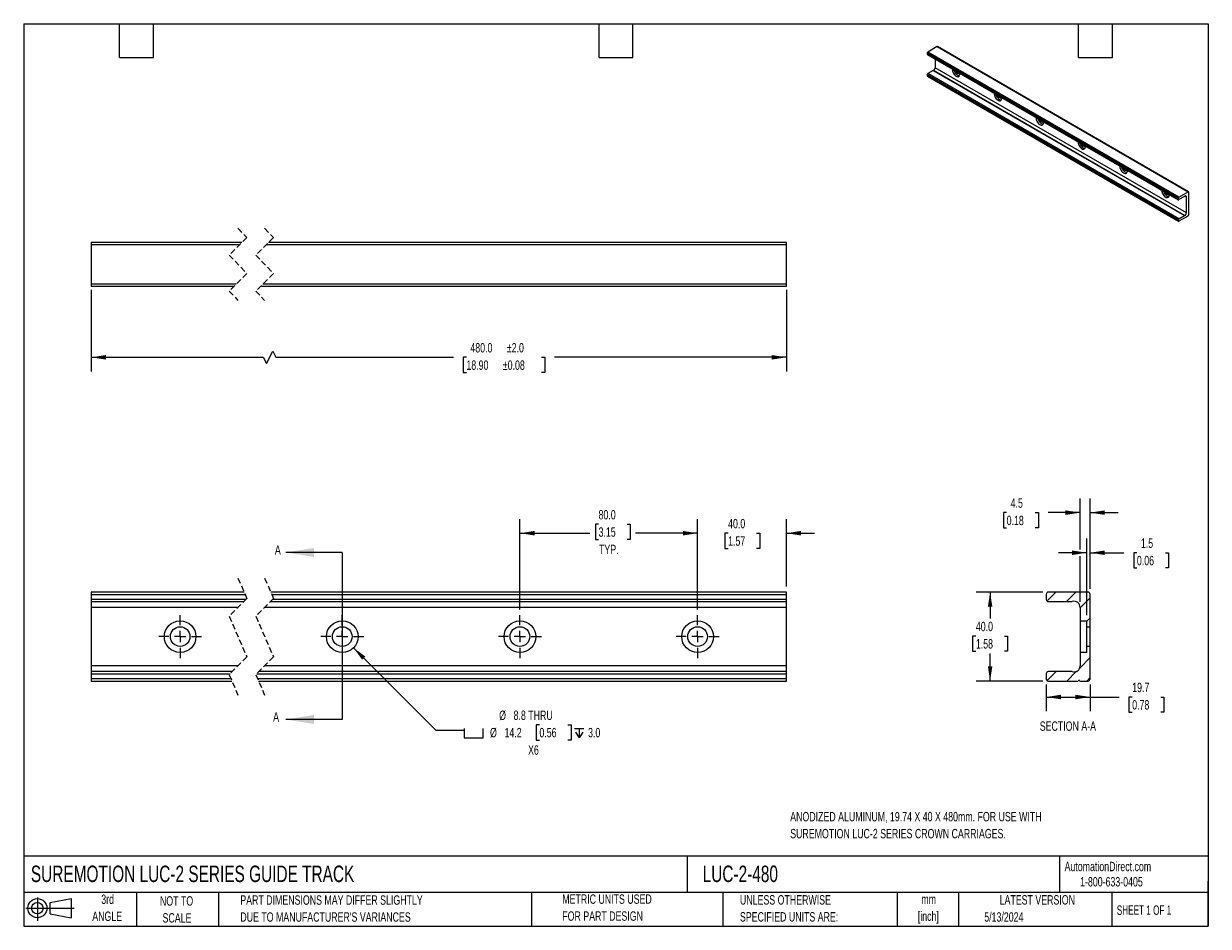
# Model space of a CAD drawing. Header units: millimetres. Extents: x 13 to 546, y 13 to 419.
import ezdxf

# ---------------------------------------------------------------- set-up
doc = ezdxf.new("R2010")
doc.units = ezdxf.units.MM
doc.header["$LTSCALE"] = 2
doc.linetypes.add('CENTERX2', pattern=[20.32, 12.7, -2.54, 2.54, -2.54])
doc.linetypes.add('HIDDEN', pattern=[1.905, 1.27, -0.635])
for name, color, linetype in [('CENTER', 40, 'CENTERX2'), ('HATCH', 6, 'Continuous'), ('SLD-DEFPOINTS', 7, 'Continuous')]:
    doc.layers.add(name, color=color, linetype=linetype)
doc.layers.add('DIMENSIONS', color=140, linetype='Continuous', lineweight=25)
doc.layers.add('TEXT', color=140, linetype='Continuous', lineweight=25)
doc.styles.add('SLDTEXTSTYLE0', font='TXT', dxfattribs={"width": 0.7})
doc.styles.add('SLDTEXTSTYLE1', font='TXT', dxfattribs={"width": 0.65})
doc.dimstyles.new('SLDDIMSTYLE0', dxfattribs={"dimtxt": 4.316016, "dimasz": 6.604, "dimexe": 0, "dimexo": 0.0625, "dimgap": 1.079004, "dimtad": 0, "dimtih": 1, "dimtoh": 1, "dimrnd": 1e-09, "dimzin": 4, "dimdsep": 46, "dimtxsty": 'SLDTEXTSTYLE0', "dimsah": 1, "dimcen": 0.09, "dimadec": 0, "dimazin": 1, "dimtfac": 1, "dimtmove": 0, "dimatfit": 0, "dimfxl": 0, "dimfrac": 2, "dimtolj": 1, "dimtzin": 12, "dimarcsym": 0})
doc.dimstyles.new('SLDDIMSTYLE1', dxfattribs={"dimtxt": 4.316016, "dimasz": 6.604, "dimexe": 0, "dimexo": 0.0625, "dimgap": 1.079004, "dimtad": 0, "dimtih": 1, "dimtoh": 1, "dimrnd": 1e-09, "dimzin": 4, "dimdsep": 46, "dimtxsty": 'SLDTEXTSTYLE0', "dimsah": 1, "dimcen": 0.09, "dimadec": 0, "dimazin": 1, "dimtfac": 1, "dimtofl": 0, "dimtmove": 0, "dimatfit": 3, "dimfxl": 0, "dimfrac": 2, "dimtolj": 1, "dimtzin": 12, "dimarcsym": 0})
doc.dimstyles.new('SLDDIMSTYLE2', dxfattribs={"dimtxt": 4.316016, "dimasz": 6.604, "dimexe": 0, "dimexo": 0.0625, "dimgap": 1.079004, "dimtad": 0, "dimtih": 1, "dimtoh": 1, "dimrnd": 1e-09, "dimzin": 12, "dimdsep": 46, "dimtxsty": 'SLDTEXTSTYLE0', "dimsah": 1, "dimcen": 0, "dimadec": 0, "dimazin": 3, "dimtfac": 1, "dimtofl": 0, "dimtmove": 0, "dimatfit": 3, "dimfxl": 0, "dimfrac": 2, "dimtolj": 1, "dimtzin": 12, "dimarcsym": 0})
doc.dimstyles.new('SLDDIMSTYLE3', dxfattribs={"dimtxt": 4.316016, "dimasz": 6.604, "dimexe": 0, "dimexo": 0.0625, "dimgap": 1.079004, "dimtad": 0, "dimtih": 1, "dimtoh": 1, "dimrnd": 1e-09, "dimzin": 12, "dimdsep": 46, "dimtxsty": 'SLDTEXTSTYLE0', "dimsah": 1, "dimcen": 0.09, "dimadec": 0, "dimazin": 3, "dimtfac": 1, "dimtmove": 0, "dimatfit": 0, "dimfxl": 0, "dimfrac": 2, "dimtolj": 1, "dimtzin": 12, "dimarcsym": 0})
doc.dimstyles.new('SLDDIMSTYLE4', dxfattribs={"dimtxt": 4.316016, "dimasz": 6.604, "dimexe": 0, "dimexo": 0.0625, "dimgap": 1.079004, "dimtad": 0, "dimtih": 1, "dimtoh": 1, "dimrnd": 1e-09, "dimzin": 12, "dimdsep": 46, "dimtxsty": 'SLDTEXTSTYLE0', "dimsah": 1, "dimcen": 0.09, "dimadec": 0, "dimazin": 3, "dimtfac": 1, "dimtofl": 0, "dimtmove": 0, "dimatfit": 3, "dimfxl": 0, "dimfrac": 2, "dimtolj": 1, "dimtzin": 12, "dimarcsym": 0})
doc.dimstyles.new('SLDDIMSTYLE5', dxfattribs={"dimtxt": 4.316016, "dimasz": 6.604, "dimexe": 0, "dimexo": 0.0625, "dimgap": 1.079004, "dimtad": 0, "dimtih": 1, "dimtoh": 1, "dimrnd": 1e-09, "dimzin": 4, "dimdsep": 46, "dimtxsty": 'SLDTEXTSTYLE0', "dimsah": 1, "dimcen": 0.09, "dimadec": 0, "dimazin": 1, "dimtol": 1, "dimtp": 2, "dimtm": 2, "dimtfac": 1, "dimtofl": 0, "dimtmove": 0, "dimatfit": 3, "dimfxl": 0, "dimfrac": 2, "dimtolj": 1, "dimarcsym": 0})

# ---------------------------------------------------------------- blocks, each defined once
blk = doc.blocks.new('Block11')
at = {"color": 7, "linetype": 'Continuous', "lineweight": 18}
for p, q in [((0, 5.76), (21.75, 5.76)), ((5.18, 10.62), (5.18, 0)), ((10.96, 8.33), (20.35, 10.06)), ((10.96, 3.19), (10.96, 8.33)), ((20.35, 10.06), (20.35, 1.46)), ((10.96, 3.19), (20.35, 1.46))]:
    blk.add_line(p, q, dxfattribs=at)
for radius in [4.3, 2.57]:
    blk.add_circle((5.18, 5.76), radius, dxfattribs=at)
blk = doc.blocks.new('Block12')
at = {"layer": 'SLD-DEFPOINTS'}
blk.add_blockref('Block11', (0, 0), dxfattribs=at)
blk = doc.blocks.new('_D')
at = {"layer": 'DIMENSIONS'}
for p, q in [((316.13, 155.35), (316.13, 196.04)), ((356.13, 165.69), (356.13, 196.04)), ((316.13, 189.69), (303.43, 189.69)), ((329.88, 189.69), (328.44, 189.69)), ((328.44, 189.69), (328.44, 182.83)), ((342.71, 189.69), (344.16, 189.69)), ((344.16, 189.69), (344.16, 182.83)), ((356.13, 189.69), (368.83, 189.69)), ((328.44, 182.83), (329.88, 182.83)), ((344.16, 182.83), (342.71, 182.83))]:
    blk.add_line(p, q, dxfattribs=at)
for points in [[(316.13, 189.69), (309.52, 190.71), (309.52, 188.68)], [(356.13, 189.69), (362.73, 188.68), (362.73, 190.71)]]:
    blk.add_solid(points, dxfattribs=at)
at = {"layer": 'DIMENSIONS', "char_height": 4.233, "attachment_point": 1, "style": 'SLDTEXTSTYLE0'}
for s, insert in [('40.0', (329.88, 196.12)), ('1.57', (329.88, 188.29))]:
    blk.add_mtext(s, dxfattribs=dict(at, insert=insert))
blk = doc.blocks.new('_D_1')
at = {"layer": 'DIMENSIONS'}
for p, q in [((236.13, 155.35), (236.13, 196.04)), ((271.55, 193.73), (270.1, 193.73)), ((270.1, 193.73), (270.1, 186.87)), ((284.38, 193.73), (285.83, 193.73)), ((285.83, 193.73), (285.83, 186.87)), ((316.13, 155.35), (316.13, 196.04)), ((236.13, 189.69), (267.69, 189.69)), ((270.1, 186.87), (271.55, 186.87)), ((285.83, 186.87), (284.38, 186.87)), ((316.13, 189.69), (288.24, 189.69))]:
    blk.add_line(p, q, dxfattribs=at)
for points in [[(236.13, 189.69), (242.73, 188.68), (242.73, 190.71)], [(316.13, 189.69), (309.52, 190.71), (309.52, 188.68)]]:
    blk.add_solid(points, dxfattribs=at)
at = {"layer": 'DIMENSIONS', "char_height": 4.233, "attachment_point": 1, "style": 'SLDTEXTSTYLE0'}
for s, insert in [('80.0', (271.55, 200.15)), ('3.15', (271.55, 192.33)), ('TYP.', (271.76, 184.5))]:
    blk.add_mtext(s, dxfattribs=dict(at, insert=insert))
blk = doc.blocks.new('SW_SYMBOL_HOLE_SPOT')
at = {"layer": 'DIMENSIONS', "color": 0}
for p, q in [((0, 1750), (0, 150)), ((0, 150), (3200, 150)), ((3200, 150), (3200, 1750))]:
    blk.add_line(p, q, dxfattribs=at)
blk = doc.blocks.new('SW_SYMBOL_HOLE_DEPTH')
at = {"layer": 'DIMENSIONS', "color": 0}
for p, q in [((0, 1750), (1600, 1750)), ((200, 1110), (800, 150)), ((800, 1750), (800, 150)), ((1400, 1110), (800, 150))]:
    blk.add_line(p, q, dxfattribs=at)
blk = doc.blocks.new('_D_2')
at = {"layer": 'DIMENSIONS'}
for p, q in [((161.17, 138.11), (198.32, 100.96)), ((244.92, 103.42), (243.47, 103.42)), ((243.47, 103.42), (243.47, 96.56)), ((257.75, 103.42), (259.19, 103.42)), ((259.19, 103.42), (259.19, 96.56)), ((198.32, 100.96), (211.02, 100.96)), ((243.47, 96.56), (244.92, 96.56)), ((259.19, 96.56), (257.75, 96.56))]:
    blk.add_line(p, q, dxfattribs=at)
blk.add_solid([(161.17, 138.11), (165.12, 132.72), (166.55, 134.16)], dxfattribs=at)
at = {"layer": 'DIMENSIONS', "xscale": 0.002688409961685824, "yscale": 0.002688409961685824, "zscale": 0.002688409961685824}
for name, p in [('SW_SYMBOL_HOLE_SPOT', (211.02, 97.13)), ('SW_SYMBOL_HOLE_DEPTH', (260.64, 97.13))]:
    blk.add_blockref(name, p, dxfattribs=at)
at = {"layer": 'DIMENSIONS', "char_height": 4.233, "attachment_point": 1, "style": 'SLDTEXTSTYLE0'}
for s, insert in [('%%c', (226.78, 109.84)), ('8.8 THRU', (233.29, 109.84)), ('%%c', (222.68, 102.02)), ('14.2', (229.2, 102.02)), ('0.56', (244.92, 102.02)), ('3.0', (266.82, 102.02)), ('X6', (239.81, 94.19))]:
    blk.add_mtext(s, dxfattribs=dict(at, insert=insert))
blk = doc.blocks.new('SW_CENTERMARKSYMBOL_0')
at = {"layer": 'CENTER', "color": 0}
for p, q in [((0, 5.08), (0, 9.66)), ((0, 0), (-2.54, 0)), ((0, 0), (0, 2.54)), ((0, 0), (0, -2.54)), ((0, 0), (2.54, 0)), ((5.08, 0), (9.66, 0)), ((-5.08, 0), (-9.66, 0)), ((0, -5.08), (0, -9.66))]:
    blk.add_line(p, q, dxfattribs=at)
blk = doc.blocks.new('SW_CENTERMARKSYMBOL_1')
at = {"layer": 'CENTER', "color": 0}
for p, q in [((0, 5.08), (0, 9.66)), ((0, 0), (-2.54, 0)), ((0, 0), (0, 2.54)), ((0, 0), (0, -2.54)), ((0, 0), (2.54, 0)), ((5.08, 0), (9.66, 0)), ((-5.08, 0), (-9.66, 0)), ((0, -5.08), (0, -9.66))]:
    blk.add_line(p, q, dxfattribs=at)
blk = doc.blocks.new('SW_CENTERMARKSYMBOL_2')
at = {"layer": 'CENTER', "color": 0}
for p, q in [((0, 5.08), (0, 9.66)), ((0, 0), (-2.54, 0)), ((0, 0), (0, 2.54)), ((0, 0), (0, -2.54)), ((0, 0), (2.54, 0)), ((5.08, 0), (9.66, 0)), ((-5.08, 0), (-9.66, 0)), ((0, -5.08), (0, -9.66))]:
    blk.add_line(p, q, dxfattribs=at)
blk = doc.blocks.new('SW_CENTERMARKSYMBOL_3')
at = {"layer": 'CENTER', "color": 0}
for p, q in [((0, 5.08), (0, 9.66)), ((0, 0), (-2.54, 0)), ((0, 0), (0, 2.54)), ((0, 0), (0, -2.54)), ((0, 0), (2.54, 0)), ((5.08, 0), (9.66, 0)), ((-5.08, 0), (-9.66, 0)), ((0, -5.08), (0, -9.66))]:
    blk.add_line(p, q, dxfattribs=at)
blk = doc.blocks.new('_D_3')
at = {"layer": 'DIMENSIONS'}
for p, q in [((491.38, 152.81), (491.38, 187.25)), ((492.88, 164.7), (492.88, 187.25)), ((491.38, 180.9), (478.68, 180.9)), ((492.88, 180.9), (508.1, 180.9)), ((513.95, 180.9), (512.5, 180.9)), ((512.5, 180.9), (512.5, 174.04)), ((526.77, 180.9), (528.22, 180.9)), ((528.22, 180.9), (528.22, 174.04)), ((512.5, 174.04), (513.95, 174.04)), ((528.22, 174.04), (526.77, 174.04))]:
    blk.add_line(p, q, dxfattribs=at)
for points in [[(491.38, 180.9), (484.78, 181.91), (484.78, 179.88)], [(492.88, 180.9), (499.49, 179.88), (499.49, 181.91)]]:
    blk.add_solid(points, dxfattribs=at)
at = {"layer": 'DIMENSIONS', "char_height": 4.233, "attachment_point": 1, "style": 'SLDTEXTSTYLE0'}
for s, insert in [('1.5', (515.74, 187.32)), ('0.06', (513.95, 179.49))]:
    blk.add_mtext(s, dxfattribs=dict(at, insert=insert))
blk = doc.blocks.new('_D_4')
at = {"layer": 'DIMENSIONS'}
for p, q in [((488.38, 182.42), (488.38, 205.31)), ((492.88, 164.7), (492.88, 205.31)), ((455.3, 198.96), (453.85, 198.96)), ((453.85, 198.96), (453.85, 192.1)), ((468.12, 198.96), (469.57, 198.96)), ((469.57, 198.96), (469.57, 192.1)), ((488.38, 198.96), (473.97, 198.96)), ((492.88, 198.96), (505.58, 198.96)), ((453.85, 192.1), (455.3, 192.1)), ((469.57, 192.1), (468.12, 192.1)), ((488.38, 158.82), (488.38, 179.37))]:
    blk.add_line(p, q, dxfattribs=at)
for points in [[(488.38, 198.96), (481.78, 199.98), (481.78, 197.94)], [(492.88, 198.96), (499.49, 197.94), (499.49, 199.98)]]:
    blk.add_solid(points, dxfattribs=at)
at = {"layer": 'DIMENSIONS', "char_height": 4.233, "attachment_point": 1, "style": 'SLDTEXTSTYLE0'}
for s, insert in [('4.5', (457.09, 205.38)), ('0.18', (455.3, 197.56))]:
    blk.add_mtext(s, dxfattribs=dict(at, insert=insert))
blk = doc.blocks.new('_D_5')
at = {"layer": 'DIMENSIONS'}
for p, q in [((473.14, 121.59), (473.14, 109.58)), ((492.88, 121.59), (492.88, 109.58)), ((473.14, 115.93), (492.88, 115.93)), ((492.88, 115.93), (505.98, 115.93)), ((511.83, 115.93), (510.38, 115.93)), ((510.38, 115.93), (510.38, 109.07)), ((524.65, 115.93), (526.1, 115.93)), ((526.1, 115.93), (526.1, 109.07)), ((510.38, 109.07), (511.83, 109.07)), ((526.1, 109.07), (524.65, 109.07))]:
    blk.add_line(p, q, dxfattribs=at)
for points in [[(473.14, 115.93), (479.75, 114.92), (479.75, 116.95)], [(492.88, 115.93), (486.28, 116.95), (486.28, 114.92)]]:
    blk.add_solid(points, dxfattribs=at)
at = {"layer": 'DIMENSIONS', "char_height": 4.233, "attachment_point": 1, "style": 'SLDTEXTSTYLE0'}
for s, insert in [('19.7', (511.83, 122.36)), ('0.78', (511.83, 114.53))]:
    blk.add_mtext(s, dxfattribs=dict(at, insert=insert))
blk = doc.blocks.new('_D_6')
at = {"layer": 'DIMENSIONS'}
for p, q in [((471.59, 163.15), (441.5, 163.15)), ((447.85, 163.15), (447.85, 151.22)), ((441.44, 143.4), (439.99, 143.4)), ((439.99, 143.4), (439.99, 136.54)), ((454.27, 143.4), (455.72, 143.4)), ((455.72, 143.4), (455.72, 136.54)), ((439.99, 136.54), (441.44, 136.54)), ((447.85, 123.14), (447.85, 135.57)), ((455.72, 136.54), (454.27, 136.54)), ((471.59, 123.14), (441.5, 123.14))]:
    blk.add_line(p, q, dxfattribs=at)
for points in [[(447.85, 163.15), (446.84, 156.55), (448.87, 156.55)], [(447.85, 123.14), (448.87, 129.75), (446.84, 129.75)]]:
    blk.add_solid(points, dxfattribs=at)
at = {"layer": 'DIMENSIONS', "char_height": 4.233, "attachment_point": 1, "style": 'SLDTEXTSTYLE0'}
for s, insert in [('40.0', (441.44, 149.82)), ('1.58', (441.44, 142))]:
    blk.add_mtext(s, dxfattribs=dict(at, insert=insert))
blk = doc.blocks.new('_D_7')
at = {"layer": 'DIMENSIONS'}
for p, q in [((43.15, 299.34), (43.15, 262.54)), ((356.13, 299.34), (356.13, 262.54)), ((43.15, 268.89), (120.58, 268.89)), ((120.58, 268.89), (121.99, 266.06)), ((121.99, 266.06), (124.81, 271.71)), ((124.81, 271.71), (126.22, 268.89)), ((126.22, 268.89), (206.19, 268.89)), ((212.04, 268.89), (210.59, 268.89)), ((210.59, 268.89), (210.59, 262.03)), ((245.9, 268.89), (247.35, 268.89)), ((247.35, 268.89), (247.35, 262.03)), ((356.13, 268.89), (251.75, 268.89)), ((210.59, 262.03), (212.04, 262.03)), ((247.35, 262.03), (245.9, 262.03))]:
    blk.add_line(p, q, dxfattribs=at)
for points in [[(43.15, 268.89), (49.76, 267.87), (49.76, 269.9)], [(356.13, 268.89), (349.52, 269.9), (349.52, 267.87)]]:
    blk.add_solid(points, dxfattribs=at)
at = {"layer": 'DIMENSIONS', "char_height": 4.233, "attachment_point": 1, "style": 'SLDTEXTSTYLE0'}
for s, insert in [('480.0', (213.83, 275.31)), ('±2.0', (230.25, 275.31)), ('18.90', (212.04, 267.48)), ('±0.08', (228.45, 267.48))]:
    blk.add_mtext(s, dxfattribs=dict(at, insert=insert))

msp = doc.modelspace()

# ---------------------------------------------------------------- hatches: boundary and pattern name
at = {"layer": 'HATCH'}
h = msp.add_hatch(dxfattribs=at)
h.set_pattern_fill('ANSI31', color=256, scale=2, style=0)
edge = h.paths.add_edge_path(flags=0)
edge.add_arc((474.135, 159.888), 0.991, 180, 270)
edge.add_line((474.135, 158.897), (484.562, 158.897))
edge.add_arc((484.562, 159.888), 0.991, 270, 286.23712)
edge.add_arc((485.614, 156.277), 2.77, 0, 106.23712, ccw=False)
edge.add_line((488.384, 156.277), (488.384, 150.272))
edge.add_line((488.384, 150.272), (491.384, 150.272))
edge.add_line((491.384, 150.272), (491.384, 147.554))
edge.add_line((491.384, 147.554), (492.884, 147.554))
edge.add_line((492.884, 147.554), (492.884, 162.162))
edge.add_arc((491.893, 162.162), 0.991, 0, 90)
edge.add_line((491.893, 163.152), (474.135, 163.152))
edge.add_arc((474.135, 162.162), 0.991, 90, 180)
edge.add_line((473.144, 162.162), (473.144, 159.888))
h = msp.add_hatch(dxfattribs=at)
h.set_pattern_fill('ANSI31', color=256, scale=2, style=0)
edge = h.paths.add_edge_path(flags=0)
edge.add_arc((474.135, 126.407), 0.991, 90, 180)
edge.add_line((473.144, 126.407), (473.144, 124.133))
edge.add_arc((474.135, 124.133), 0.991, 180, 270)
edge.add_line((474.135, 123.142), (487.554, 123.142))
edge.add_arc((487.884, 123.142), 0.33, 0, 180, ccw=False)
edge.add_line((488.214, 123.142), (491.893, 123.142))
edge.add_arc((491.893, 124.133), 0.991, 270, 360)
edge.add_line((492.884, 124.133), (492.884, 138.741))
edge.add_line((492.884, 138.741), (491.384, 138.741))
edge.add_line((491.384, 138.741), (491.384, 136.023))
edge.add_line((491.384, 136.023), (488.384, 136.023))
edge.add_line((488.384, 136.023), (488.384, 130.017))
edge.add_arc((485.614, 130.017), 2.77, 253.76288, 360, ccw=False)
edge.add_arc((484.562, 126.407), 0.991, 73.76288, 90)
edge.add_line((484.562, 127.397), (474.135, 127.397))

# ---------------------------------------------------------------- linework, layer by layer
for p, q in [((419.53, 405.945), (532.667, 340.632)), ((419.53, 405.945), (419.53, 405.326)), ((423.95, 408.766), (419.764, 406.349)), ((532.901, 341.037), (419.764, 406.349)), ((423.95, 408.766), (537.087, 343.453)), ((537.252, 343.469), (424.115, 408.782)), ((532.667, 340.013), (419.53, 405.326)), ((419.599, 405.175), (532.736, 339.862)), ((423.123, 403.141), (423.123, 399.269)), ((419.53, 396.213), (532.667, 330.9)), ((419.53, 396.213), (419.53, 395.594)), ((532.667, 330.282), (419.53, 395.594)), ((419.599, 395.443), (532.736, 330.13)), ((422.222, 398.036), (419.764, 396.617)), ((532.901, 331.305), (419.764, 396.617)), ((422.222, 398.036), (535.359, 332.724)), ((535.424, 332.751), (422.287, 398.063)), ((536.26, 333.957), (423.123, 399.269)), ((532.901, 341.037), (537.087, 343.453)), ((536.26, 341.104), (535.607, 341.481)), ((537.32, 332.968), (537.32, 343.318)), ((532.667, 340.013), (532.667, 340.632)), ((535.359, 341.297), (532.901, 339.879)), ((536.26, 333.957), (536.26, 341.104)), ((532.667, 330.282), (532.667, 330.9)), ((532.901, 331.305), (535.359, 332.724)), ((536.064, 331.973), (532.901, 330.147)), ((536.142, 332.107), (536.22, 332.062)), ((537.087, 332.563), (536.22, 332.062)), ((43.154, 320.626), (43.154, 319.635)), ((110.955, 320.626), (43.154, 320.626)), ((356.128, 320.626), (122.955, 320.626)), ((356.128, 319.635), (356.128, 320.626)), ((43.154, 319.635), (109.964, 319.635)), ((43.154, 319.635), (43.154, 301.877)), ((121.964, 319.635), (356.128, 319.635)), ((356.128, 301.877), (356.128, 319.635)), ((108.426, 301.877), (43.154, 301.877)), ((43.154, 301.877), (43.154, 300.886)), ((43.154, 300.886), (107.435, 300.886)), ((119.435, 300.886), (356.128, 300.886)), ((356.128, 301.877), (120.426, 301.877)), ((356.128, 300.886), (356.128, 301.877)), ((111.963, 163.152), (43.154, 163.152)), ((43.154, 163.152), (43.154, 162.162)), ((43.154, 162.162), (112.394, 162.162)), ((43.154, 162.162), (43.154, 159.888)), ((356.128, 163.152), (123.963, 163.152)), ((124.394, 162.162), (356.128, 162.162)), ((356.128, 162.162), (356.128, 163.152)), ((356.128, 159.888), (356.128, 162.162)), ((473.144, 162.162), (473.144, 159.888)), ((491.893, 163.152), (474.135, 163.152)), ((492.884, 147.554), (492.884, 162.162)), ((112.758, 159.888), (43.154, 159.888)), ((43.154, 159.888), (43.154, 158.897)), ((43.154, 158.897), (111.768, 158.897)), ((43.154, 158.897), (43.154, 156.277)), ((109.148, 156.277), (43.154, 156.277)), ((43.154, 156.277), (43.154, 130.017)), ((356.128, 156.277), (121.148, 156.277)), ((123.768, 158.897), (356.128, 158.897)), ((356.128, 159.888), (124.758, 159.888)), ((356.128, 158.897), (356.128, 159.888)), ((356.128, 156.277), (356.128, 158.897)), ((356.128, 130.017), (356.128, 156.277)), ((474.135, 158.897), (484.562, 158.897)), ((488.384, 156.277), (488.384, 150.272)), ((488.384, 150.272), (491.384, 150.272)), ((488.384, 150.272), (488.384, 136.023)), ((491.384, 147.554), (491.384, 150.272)), ((491.384, 147.554), (492.884, 147.554)), ((491.384, 138.741), (491.384, 147.554)), ((492.884, 138.741), (492.884, 147.554)), ((492.884, 138.741), (491.384, 138.741)), ((491.384, 136.023), (491.384, 138.741)), ((492.884, 124.133), (492.884, 138.741)), ((491.384, 136.023), (488.384, 136.023)), ((488.384, 136.023), (488.384, 130.017)), ((109.243, 130.017), (43.154, 130.017)), ((43.154, 130.017), (43.154, 127.397)), ((356.128, 130.017), (121.243, 130.017)), ((356.128, 127.397), (356.128, 130.017)), ((43.154, 127.397), (43.154, 126.407)), ((106.623, 127.397), (43.154, 127.397)), ((43.154, 126.407), (105.632, 126.407)), ((43.154, 126.407), (43.154, 124.133)), ((105.996, 124.133), (43.154, 124.133)), ((43.154, 124.133), (43.154, 123.142)), ((43.154, 123.142), (106.427, 123.142)), ((117.632, 126.407), (356.128, 126.407)), ((356.128, 124.133), (117.996, 124.133)), ((118.427, 123.142), (356.128, 123.142)), ((356.128, 127.397), (118.623, 127.397)), ((356.128, 126.407), (356.128, 127.397)), ((356.128, 124.133), (356.128, 126.407)), ((356.128, 123.142), (356.128, 124.133)), ((473.144, 126.407), (473.144, 124.133)), ((484.562, 127.397), (474.135, 127.397)), ((474.135, 123.142), (487.554, 123.142)), ((488.214, 123.142), (491.893, 123.142))]:
    msp.add_line(p, q)
at = {"color": 7, "linetype": 'HIDDEN', "lineweight": 18}
for p, q in [((109.195, 326.976), (113.195, 322.866)), ((121.195, 326.976), (125.195, 322.866)), ((113.195, 322.866), (105.195, 314.866)), ((125.195, 322.866), (117.195, 314.866)), ((105.195, 314.866), (113.195, 306.646)), ((117.195, 314.866), (125.195, 306.646)), ((113.195, 306.646), (105.195, 298.646)), ((125.195, 306.646), (117.195, 298.646)), ((105.195, 298.646), (109.195, 294.536)), ((117.195, 298.646), (121.195, 294.536)), ((109.195, 169.502), (113.195, 160.325)), ((121.195, 169.502), (125.195, 160.325)), ((113.195, 160.325), (105.195, 152.325)), ((125.195, 160.325), (117.195, 152.325)), ((105.195, 152.325), (113.195, 133.97)), ((117.195, 152.325), (125.195, 133.97)), ((113.195, 133.97), (105.195, 125.97)), ((125.195, 133.97), (117.195, 125.97)), ((105.195, 125.97), (109.195, 116.792)), ((117.195, 125.97), (121.195, 116.792))]:
    msp.add_line(p, q, dxfattribs=at)
at = {"flags": 128}
for points in [[(430.891, 398.656), (430.871, 398.37), (430.911, 397.93), (431.027, 397.466), (431.214, 396.999), (431.463, 396.55), (431.764, 396.141), (432.101, 395.791), (432.46, 395.517), (432.822, 395.33), (433.172, 395.24), (433.493, 395.251), (433.77, 395.363), (433.99, 395.57), (434.142, 395.863), (434.22, 396.227), (434.22, 396.646), (434.206, 396.772)], [(431.64, 398.224), (431.734, 397.874), (431.921, 397.407), (432.171, 396.958), (432.471, 396.549), (432.808, 396.2), (433.167, 395.925), (433.529, 395.738), (433.879, 395.648), (434.038, 395.641)], [(434.194, 396.749), (434.132, 396.656), (433.938, 396.51), (433.689, 396.469), (433.406, 396.536), (433.11, 396.707), (432.826, 396.967), (432.577, 397.295), (432.384, 397.665), (432.321, 397.83)], [(449.747, 387.77), (449.727, 387.484), (449.767, 387.045), (449.883, 386.581), (450.07, 386.113), (450.32, 385.665), (450.62, 385.256), (450.958, 384.906), (451.316, 384.631), (451.678, 384.445), (452.028, 384.355), (452.349, 384.366), (452.626, 384.478), (452.846, 384.685), (452.998, 384.977), (453.076, 385.342), (453.076, 385.761), (453.062, 385.886)], [(450.496, 387.338), (450.59, 386.989), (450.777, 386.521), (451.027, 386.073), (451.327, 385.664), (451.665, 385.314), (452.023, 385.039), (452.386, 384.853), (452.735, 384.763), (452.894, 384.756)], [(453.05, 385.864), (452.988, 385.77), (452.794, 385.624), (452.545, 385.583), (452.262, 385.651), (451.966, 385.821), (451.682, 386.081), (451.434, 386.409), (451.24, 386.779), (451.177, 386.945)], [(468.604, 376.885), (468.584, 376.599), (468.623, 376.16), (468.739, 375.695), (468.926, 375.228), (469.176, 374.779), (469.476, 374.37), (469.814, 374.02), (470.172, 373.746), (470.535, 373.559), (470.885, 373.469), (471.205, 373.481), (471.482, 373.592), (471.702, 373.799), (471.854, 374.092), (471.932, 374.456), (471.932, 374.876), (471.918, 375.001)], [(469.352, 376.453), (469.446, 376.103), (469.633, 375.636), (469.883, 375.187), (470.183, 374.779), (470.521, 374.429), (470.879, 374.154), (471.242, 373.967), (471.592, 373.878), (471.75, 373.87)], [(471.907, 374.978), (471.844, 374.885), (471.65, 374.739), (471.402, 374.698), (471.118, 374.765), (470.822, 374.936), (470.539, 375.196), (470.29, 375.524), (470.096, 375.894), (470.034, 376.059)], [(487.46, 366), (487.44, 365.714), (487.479, 365.274), (487.595, 364.81), (487.782, 364.342), (488.032, 363.894), (488.333, 363.485), (488.67, 363.135), (489.028, 362.86), (489.391, 362.674), (489.741, 362.584), (490.062, 362.595), (490.338, 362.707), (490.558, 362.914), (490.711, 363.206), (490.789, 363.571), (490.789, 363.99), (490.774, 364.115)], [(488.208, 365.567), (488.302, 365.218), (488.489, 364.751), (488.739, 364.302), (489.04, 363.893), (489.377, 363.543), (489.735, 363.268), (490.098, 363.082), (490.448, 362.992), (490.606, 362.985)], [(490.763, 364.093), (490.7, 363.999), (490.506, 363.853), (490.258, 363.812), (489.974, 363.88), (489.678, 364.05), (489.395, 364.31), (489.146, 364.639), (488.952, 365.008), (488.89, 365.174)], [(506.316, 355.114), (506.296, 354.828), (506.335, 354.389), (506.451, 353.924), (506.638, 353.457), (506.888, 353.008), (507.189, 352.6), (507.526, 352.25), (507.884, 351.975), (508.247, 351.788), (508.597, 351.698), (508.918, 351.71), (509.194, 351.821), (509.414, 352.028), (509.567, 352.321), (509.645, 352.685), (509.645, 353.105), (509.631, 353.23)], [(507.064, 354.682), (507.158, 354.333), (507.346, 353.865), (507.595, 353.417), (507.896, 353.008), (508.233, 352.658), (508.592, 352.383), (508.954, 352.196), (509.304, 352.107), (509.462, 352.099)], [(509.619, 353.207), (509.556, 353.114), (509.363, 352.968), (509.114, 352.927), (508.83, 352.994), (508.535, 353.165), (508.251, 353.425), (508.002, 353.753), (507.809, 354.123), (507.746, 354.289)], [(525.172, 344.229), (525.152, 343.943), (525.191, 343.503), (525.307, 343.039), (525.495, 342.571), (525.744, 342.123), (526.045, 341.714), (526.382, 341.364), (526.741, 341.089), (527.103, 340.903), (527.453, 340.813), (527.774, 340.824), (528.051, 340.936), (528.27, 341.143), (528.423, 341.435), (528.501, 341.8), (528.501, 342.219), (528.487, 342.344)], [(525.921, 343.797), (526.015, 343.447), (526.202, 342.98), (526.451, 342.531), (526.752, 342.122), (527.089, 341.772), (527.448, 341.498), (527.81, 341.311), (528.16, 341.221), (528.319, 341.214)], [(528.475, 342.322), (528.412, 342.229), (528.219, 342.082), (527.97, 342.041), (527.686, 342.109), (527.391, 342.28), (527.107, 342.54), (526.858, 342.868), (526.665, 343.237), (526.602, 343.403)], [(536.26, 341.104), (536.242, 341.267), (536.191, 341.402), (536.108, 341.5), (535.999, 341.557), (535.868, 341.569), (535.724, 341.537), (535.573, 341.461), (535.424, 341.346)], [(536.064, 331.973), (536.07, 332.01), (536.087, 332.049), (536.112, 332.083), (536.142, 332.107), (536.172, 332.118), (536.197, 332.113), (536.214, 332.093), (536.22, 332.062)]]:
    msp.add_lwpolyline(points, dxfattribs=at)
for centre, radius in [((83.154, 143.147), 7.125), ((156.128, 143.147), 7.125), ((236.128, 143.147), 7.125), ((316.128, 143.147), 7.125), ((83.154, 143.147), 4.407), ((156.128, 143.147), 4.407), ((236.128, 143.147), 4.407), ((316.128, 143.147), 4.407)]:
    msp.add_circle(centre, radius)
for centre, radius, start, end in [((420.037, 405.922), 0.507, 122.60548, 177.39452), ((424.046, 408.631), 0.166, 65.69288, 125.61758), ((419.687, 405.306), 0.158, 172.74417, 235.94365), ((419.687, 395.574), 0.158, 172.74417, 235.94365), ((420.037, 396.19), 0.507, 122.60548, 177.39452), ((422.348, 397.823), 0.248, 104.23426, 120.60381), ((421.794, 399.297), 1.329, 291.78591, 358.79701), ((434.241, 398.117), 1.444, 206.79298, 266.26702), ((453.098, 387.232), 1.444, 206.79298, 266.26702), ((471.954, 376.346), 1.444, 206.79298, 266.26702), ((490.81, 365.461), 1.444, 206.79298, 266.26702), ((509.666, 354.575), 1.444, 206.79298, 266.26702), ((528.522, 343.69), 1.444, 206.79298, 266.26702), ((537.178, 343.341), 0.144, 350.78596, 129.20329), ((532.81, 339.99), 0.144, 170.78596, 309.20329), ((533.174, 340.609), 0.507, 122.60548, 177.39452), ((535.168, 341.623), 0.378, 300.39576, 312.75628), ((533.174, 330.877), 0.507, 122.60548, 177.39452), ((535.485, 332.51), 0.248, 104.23426, 120.60381), ((534.931, 333.985), 1.329, 291.78591, 358.79701), ((536.813, 332.991), 0.507, 302.60548, 357.39452), ((532.81, 330.258), 0.144, 170.78596, 309.20329), ((474.135, 162.162), 0.991, 90, 180), ((491.893, 162.162), 0.991, 0, 90), ((474.135, 159.888), 0.991, 180, 270), ((484.562, 159.888), 0.991, 270, 286.23712), ((485.614, 156.277), 2.77, 0, 106.23712), ((485.614, 130.017), 2.77, 253.76288, 0), ((474.135, 126.407), 0.991, 90, 180), ((474.135, 124.133), 0.991, 180, 270), ((484.562, 126.407), 0.991, 73.76288, 90), ((487.884, 123.142), 0.33, 0, 180), ((491.893, 124.133), 0.991, 270, 0)]:
    msp.add_arc(centre, radius, start, end)
at = {"layer": 'TEXT'}
for p, q in [((12.7, 419.1), (546.1, 419.1)), ((12.7, 419.1), (12.7, 12.7)), ((55.88, 403.86), (55.88, 419.1)), ((71.12, 403.86), (71.12, 419.1)), ((271.78, 403.86), (271.78, 419.1)), ((287.02, 403.86), (287.02, 419.1)), ((487.68, 403.86), (487.68, 419.1)), ((502.92, 403.86), (502.92, 419.1)), ((546.1, 419.1), (546.1, 12.7)), ((55.88, 403.86), (71.12, 403.86)), ((271.78, 403.86), (287.02, 403.86)), ((487.68, 403.86), (502.92, 403.86)), ((156.128, 181.023), (156.128, 105.82)), ((546.1, 44.252), (12.7, 44.252)), ((311.518, 44.252), (311.518, 27.94)), ((479.151, 44.252), (479.151, 27.94)), ((546.1, 12.7), (546.1, 33.02)), ((546.1, 27.94), (12.7, 27.94)), ((63.5, 27.94), (63.5, 12.7)), ((100.423, 27.94), (100.423, 12.7)), ((241.293, 27.94), (241.293, 12.7)), ((327.56, 27.94), (327.56, 12.7)), ((406.049, 27.94), (406.049, 12.7)), ((433.624, 27.94), (433.624, 12.7)), ((502.697, 27.94), (502.697, 12.7)), ((12.7, 12.7), (546.1, 12.7))]:
    msp.add_line(p, q, dxfattribs=at)
at = {"layer": 'TEXT', "linetype": 'Continuous'}
for p, q in [((156.128, 181.023), (130.728, 181.023)), ((156.128, 105.82), (130.728, 105.82))]:
    msp.add_line(p, q, dxfattribs=at)
at = {"layer": 'TEXT'}
for points in [[(130.728, 181.023), (143.428, 178.991), (143.428, 183.055)], [(130.728, 105.82), (143.428, 103.788), (143.428, 107.852)]]:
    msp.add_solid(points, dxfattribs=at)

# ---------------------------------------------------------------- block references
at = {"layer": 'CENTER'}
for name, p in [('SW_CENTERMARKSYMBOL_2', (83.154, 143.147)), ('SW_CENTERMARKSYMBOL_1', (156.128, 143.147)), ('SW_CENTERMARKSYMBOL_0', (236.128, 143.147)), ('SW_CENTERMARKSYMBOL_3', (316.128, 143.147))]:
    msp.add_blockref(name, p, dxfattribs=at)
at = {"layer": 'SLD-DEFPOINTS'}
msp.add_blockref('Block12', (13.676, 15.108), dxfattribs=at)

# ---------------------------------------------------------------- texts
at = {"layer": 'TEXT'}
for s, insert, char_height, attachment_point, style in [('A', (125.778, 184.294), 4.316, 1, 'SLDTEXTSTYLE0'), ('A', (124.994, 109.091), 4.316, 1, 'SLDTEXTSTYLE0'), ('SECTION A-A', (482.873, 104.952), 4.23333, 2, 'SLDTEXTSTYLE0'), ('ANODIZED ALUMINUM, 19.74 X 40 X 480mm. FOR USE WITH', (357.84, 64.191), 4.23333, 1, 'SLDTEXTSTYLE0'), ('SUREMOTION LUC-2 SERIES CROWN CARRIAGES.', (357.84, 56.546), 4.23333, 1, 'SLDTEXTSTYLE0'), ('SUREMOTION LUC-2 SERIES GUIDE TRACK', (15.931, 40.03), 7.40833, 1, 'SLDTEXTSTYLE0'), ('LUC-2-480', (318.415, 40.03), 7.4083, 1, 'SLDTEXTSTYLE0'), ('AutomationDirect.com', (481.39, 41.753), 4.23333, 1, 'SLDTEXTSTYLE0'), ('1-800-633-0405', (488.383, 34.874), 4.23333, 1, 'SLDTEXTSTYLE0'), ('3rd', (50.493, 27.001), 4.2333, 2, 'SLDTEXTSTYLE0'), ('PART DIMENSIONS MAY DIFFER SLIGHTLY', (110.239, 26.642), 4.23333, 1, 'SLDTEXTSTYLE0'), ('METRIC UNITS USED', (255.209, 27.072), 4.23333, 1, 'SLDTEXTSTYLE0'), ('UNLESS OTHERWISE', (335.216, 26.723), 4.23333, 1, 'SLDTEXTSTYLE0'), ('LATEST VERSION', (469.104, 26.728), 4.23333, 2, 'SLDTEXTSTYLE0'), ('NOT TO', (81.537, 26.252), 4.2333, 2, 'SLDTEXTSTYLE0'), ('mm', (420.198, 27.038), 4.2333, 2, 'SLDTEXTSTYLE0'), ('SHEET 1 OF 1', (504.883, 22.103), 4.23333, 1, 'SLDTEXTSTYLE1'), ('ANGLE', (50.298, 19.357), 4.2333, 2, 'SLDTEXTSTYLE0'), ('SCALE', (81.729, 18.608), 4.2333, 2, 'SLDTEXTSTYLE0'), ("DUE TO MANUFACTURER'S VARIANCES", (110.239, 18.997), 4.23333, 1, 'SLDTEXTSTYLE0'), ('FOR PART DESIGN', (255.209, 19.428), 4.23333, 1, 'SLDTEXTSTYLE0'), ('SPECIFIED UNITS ARE:', (335.216, 19.078), 4.23333, 1, 'SLDTEXTSTYLE0'), ('[inch]', (420.03, 19.394), 4.2333, 2, 'SLDTEXTSTYLE0'), ('5/13/2024', (445.226, 19.017), 4.2333, 1, 'SLDTEXTSTYLE0')]:
    msp.add_mtext(s, dxfattribs=dict(at, insert=insert, char_height=char_height, attachment_point=attachment_point, style=style))

# ---------------------------------------------------------------- dimensions: what is measured, and where the dimension line sits
at = {"layer": 'DIMENSIONS'}
dim = msp.add_linear_dim(base=(43.154, 268.886), p1=(356.128, 301.877), p2=(43.154, 301.877), text='480.0MAX', dimstyle='SLDDIMSTYLE5', dxfattribs=at)
dim.commit()
dim.dimension.update_dxf_attribs({"geometry": '_D_7', "text_midpoint": (228.967, 268.886), "dimtype": 160})
for base, p1, p2, dimstyle, picture, middle in [((488.384, 198.96), (492.884, 162.162), (488.384, 156.277), 'SLDDIMSTYLE3', '_D_4', (461.708, 198.96)), ((492.884, 180.896), (491.384, 150.272), (492.884, 162.162), 'SLDDIMSTYLE3', '_D_3', (520.358, 180.896)), ((473.144, 115.934), (492.884, 124.133), (473.144, 124.133), 'SLDDIMSTYLE4', '_D_5', (518.242, 115.934))]:
    dim = msp.add_linear_dim(base=base, p1=p1, p2=p2, dimstyle=dimstyle, dxfattribs=at)
    dim.commit()
    dim.dimension.update_dxf_attribs({"geometry": picture, "text_midpoint": middle, "dimtype": 160})
dim = msp.add_linear_dim(base=(236.128, 189.693), p1=(316.128, 152.812), p2=(236.128, 152.812), angle=0, text='<>\\PTYP.', dimstyle='SLDDIMSTYLE1', dxfattribs=at)
dim.commit()
dim.dimension.update_dxf_attribs({"geometry": '_D_1', "text_midpoint": (277.965, 189.693), "dimtype": 160})
for base, p1, p2, angle, dimstyle, picture, middle in [((316.128, 189.693), (356.128, 163.152), (316.128, 152.812), 0, 'SLDDIMSTYLE0', '_D', (336.297, 189.693)), ((447.853, 123.142), (474.135, 163.152), (474.135, 123.142), 90, 'SLDDIMSTYLE1', '_D_6', (447.853, 143.399))]:
    dim = msp.add_linear_dim(base=base, p1=p1, p2=p2, angle=angle, dimstyle=dimstyle, dxfattribs=at)
    dim.commit()
    dim.dimension.update_dxf_attribs({"geometry": picture, "text_midpoint": middle, "dimtype": 160})
dim = msp.add_diameter_dim_2p(p1=(151.09, 148.185), p2=(161.166, 138.11), text='%%c8.8 THRU\\P{\\fGDT;v}<>{\\fGDT;x}3.0\\PX6\\P', dimstyle='SLDDIMSTYLE2', dxfattribs=at)
dim.commit()
dim.dimension.update_dxf_attribs({"geometry": '_D_2', "text_midpoint": (243.536, 99.991), "dimtype": 163})

doc.saveas('drawing.dxf')
